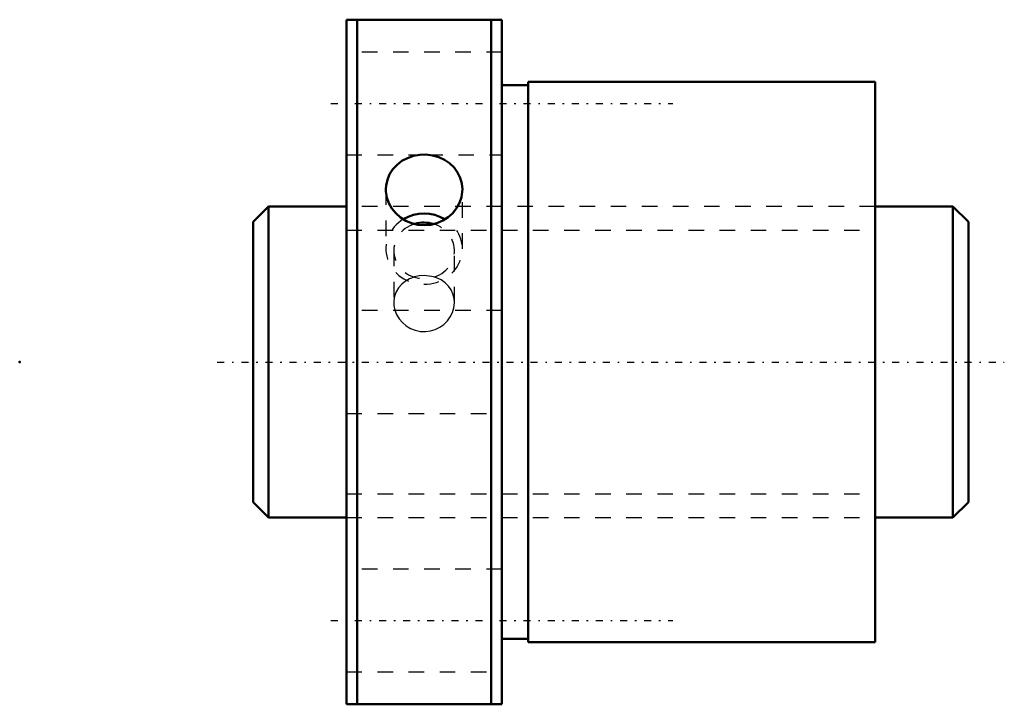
# Model space of a CAD drawing. Header units: millimetres. Extents: x -21 to 42.3, y -22 to 22.
import ezdxf

# ---------------------------------------------------------------- set-up
doc = ezdxf.new("R2010")
doc.units = ezdxf.units.MM
doc.linetypes.add('Center', pattern=[1.5, 0.45, -0.5, 0.05, -0.5])
doc.linetypes.add('Dashed', pattern=[2, 1, -1])
for name, color, linetype, lineweight in [('2d ConnectionPoints', 7, 'Continuous', 50), ('AM_0', 7, 'Continuous', 50), ('AM_5', 3, 'Continuous', 25), ('AM_7', 7, 'Center', 25), ('AM_9', 6, 'Dashed', 25)]:
    doc.layers.add(name, color=color, linetype=linetype, lineweight=lineweight)

# ---------------------------------------------------------------- blocks, each defined once
blk = doc.blocks.new('1_SDA_V_serieSDA2006V_4nut_0_in_SDA2006V_4G0_46LC0_0G000__0')
at = {"layer": 'AM_0'}
for p, q in [((0, 22), (0, -22)), ((10, 22), (0, 22)), ((0.7, 22), (0.7, -22)), ((9.3, 22), (9.3, -22)), ((10, 22), (10, -22)), ((11.7, 17.8), (10, 17.8)), ((11.7, 18), (11.7, -18)), ((34, 18), (11.7, 18)), ((34, 18), (34, -18)), ((10, -17.8), (11.7, -17.8)), ((11.7, -18), (34, -18)), ((0, -22), (10, -22))]:
    blk.add_line(p, q, dxfattribs=at)
for points in [[(7.458, 11.098), (7.424, 11.477), (7.32, 11.844), (7.152, 12.187), (6.922, 12.498), (6.638, 12.769), (6.307, 12.993), (5.938, 13.163), (5.543, 13.275), (5.133, 13.326), (4.72, 13.315), (4.315, 13.242), (3.93, 13.11), (3.574, 12.922), (3.259, 12.682), (2.992, 12.395), (2.782, 12.071), (2.636, 11.717), (2.556, 11.344), (2.542, 11.098)], [(2.542, 11.098), (2.546, 10.962), (2.605, 10.583), (2.732, 10.216), (2.922, 9.872), (3.172, 9.561), (3.473, 9.293), (3.819, 9.075), (4.198, 8.915), (4.6, 8.818), (5.013, 8.787), (5.424, 8.822), (5.823, 8.922), (6.199, 9.085), (6.541, 9.304), (6.841, 9.575), (7.088, 9.888), (7.276, 10.235), (7.4, 10.604), (7.458, 11.098)]]:
    blk.add_lwpolyline(points, dxfattribs=at)
for centre, major_axis, start_param, end_param in [((5, 7.271), (-2.458, 0), 4.13855, 5.287389), ((5, 7.159), (-1.95, 0), 4.400247, 5.02179)]:
    blk.add_ellipse(centre, major_axis=major_axis, ratio=0.92388, start_param=start_param, end_param=end_param, dxfattribs=at)
at = {"layer": 'AM_7'}
for p, q in [((-1, 16.617), (21, 16.617)), ((-1, -16.617), (21, -16.617))]:
    blk.add_line(p, q, dxfattribs=at)
at = {"layer": 'AM_9'}
for p, q in [((10, 19.917), (0, 19.917)), ((0, 13.317), (4.799, 13.317)), ((5.204, 13.317), (10, 13.317)), ((2.542, 11.098), (2.542, 7.271)), ((7.458, 7.271), (7.458, 11.098)), ((34, 10), (0, 10)), ((3.05, 7.159), (3.05, 3.826)), ((6.95, 3.827), (6.95, 7.159)), ((10, 3.3), (0, 3.3)), ((0, -3.3), (10, -3.3)), ((0, -10), (34, -10)), ((10, -13.317), (0, -13.317)), ((0, -19.917), (10, -19.917))]:
    blk.add_line(p, q, dxfattribs=at)
for points in [[(4.357, 5.462), (4.069, 5.353), (3.795, 5.198), (3.559, 5.007), (3.357, 4.776), (3.205, 4.52), (3.101, 4.232), (3.054, 3.941), (3.05, 3.827)], [(5, 5.555), (4.681, 5.533), (4.362, 5.464), (4.357, 5.462)], [(5.614, 5.471), (5.485, 5.503), (5, 5.555)], [(6.95, 3.827), (6.93, 4.086), (6.855, 4.376), (6.733, 4.638), (6.559, 4.883), (6.345, 5.093), (6.086, 5.273), (5.801, 5.408), (5.614, 5.471)], [(3.05, 3.827), (3.061, 3.634), (3.121, 3.341), (3.234, 3.05), (3.393, 2.783), (3.6, 2.537), (3.845, 2.328), (4.129, 2.156), (4.431, 2.036), (4.76, 1.967), (5.08, 1.953), (5.407, 1.995), (5.712, 2.086), (6.004, 2.229), (6.264, 2.413), (6.496, 2.642), (6.683, 2.899), (6.827, 3.188), (6.915, 3.483), (6.95, 3.793), (6.95, 3.827)]]:
    blk.add_lwpolyline(points, dxfattribs=at)
for centre, major_axis, start_param, end_param in [((5, 7.271), (-2.458, 0), 5.287389, 10.421736), ((5, 7.159), (-1.95, 0), 5.02179, 10.683432)]:
    blk.add_ellipse(centre, major_axis=major_axis, ratio=0.92388, start_param=start_param, end_param=end_param, dxfattribs=at)
blk = doc.blocks.new('2_000SDA2006V_40Shaft_0_in_SDA2006V_4G0_46LC0_0G000__0')
at = {"layer": 'AM_0'}
for p, q in [((-5, 10), (-6, 9)), ((0, 10), (-5, 10)), ((-5, 10), (-5, -10)), ((39, 10), (34, 10)), ((40, 9), (39, 10)), ((39, 10), (39, -10)), ((-6, 9), (-6, -9)), ((40, 9), (40, -9)), ((-6, -9), (-5, -10)), ((39, -10), (40, -9)), ((-5, -10), (0, -10)), ((34, -10), (39, -10))]:
    blk.add_line(p, q, dxfattribs=at)
at = {"layer": 'AM_5', "linetype": 'Dashed'}
for p, q in [((0, 8.4665), (34, 8.4665)), ((0, -8.4665), (34, -8.4665))]:
    blk.add_line(p, q, dxfattribs=at)
at = {"layer": 'AM_7'}
blk.add_line((-8.3, 0), (42.3, 0), dxfattribs=at)
at = {"layer": 'AM_9'}
for p, q in [((34, 10), (0, 10)), ((0, -10), (34, -10))]:
    blk.add_line(p, q, dxfattribs=at)

msp = doc.modelspace()

# ---------------------------------------------------------------- linework, layer by layer
at = {"layer": '2d ConnectionPoints'}
for p in [(-21, 0), (0, 0), (40, 0)]:
    msp.add_point(p, dxfattribs=at)

# ---------------------------------------------------------------- block references
for name in ['1_SDA_V_serieSDA2006V_4nut_0_in_SDA2006V_4G0_46LC0_0G000__0', '2_000SDA2006V_40Shaft_0_in_SDA2006V_4G0_46LC0_0G000__0']:
    msp.add_blockref(name, (0, 0))

doc.saveas('drawing.dxf')
